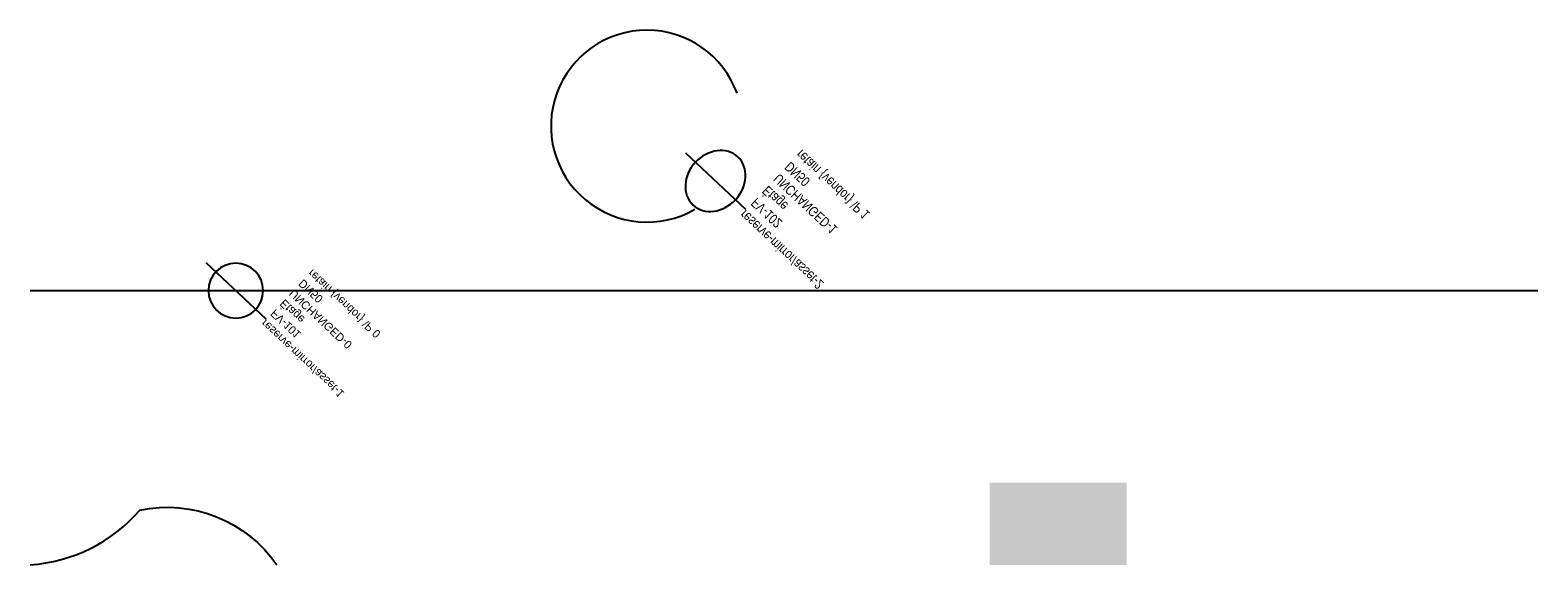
# Model space of a CAD drawing. Header units: metres. Extents: x 0 to 110, y 0 to 39.
import ezdxf

# ---------------------------------------------------------------- set-up
doc = ezdxf.new("R2010")
doc.units = ezdxf.units.M
doc.layers.add('LABEL', color=2, linetype='Continuous')
doc.layers.add('PIPE', color=3, linetype='Continuous')

# ---------------------------------------------------------------- blocks, each defined once
blk = doc.blocks.new('ASSET')
blk.add_line((-3, 0), (3, 0))
blk.add_circle((0, 0), 2)
at = {"layer": 'LABEL'}
for tag, p in [('ICT_ID', (3, 0)), ('TAG', (3, -1)), ('MODEL', (3, -2)), ('SERIAL', (3, -3)), ('SIZE', (3, -4)), ('VENDOR_PRIVATE', (3, -5))]:
    blk.add_attdef(tag, p, '', height=0.6, dxfattribs=at)

msp = doc.modelspace()

# ---------------------------------------------------------------- hatches: boundary and pattern name
msp.add_hatch(color=5).paths.add_polyline_path([(70, 0), (80, 0), (80, 6), (70, 6)])

# ---------------------------------------------------------------- linework, layer by layer
msp.add_lwpolyline([(0, 0, 0.2), (8, 4, -0.3), (18, 0)], format="xyb")
msp.add_arc((45, 32), 7, 20, 300)
at = {"layer": 'PIPE'}
msp.add_line((0, 20), (110, 20), dxfattribs=at)

# ---------------------------------------------------------------- block references
ref = msp.add_blockref('ASSET', (50, 28), dxfattribs=dict(at, xscale=-1, yscale=1.2, rotation=137))
ref.add_attrib('ICT_ID', 'reserve-mirror/asset-2', (-52.19, 25.95), dxfattribs={"layer": 'LABEL', "extrusion": (0, 0, -1), "height": 0.72, "rotation": -137, "width": 0.833333})
ref.add_attrib('TAG', 'FV-102', (-53.01, 26.83), dxfattribs={"layer": 'LABEL', "extrusion": (0, 0, -1), "height": 0.72, "rotation": -137, "width": 0.833333})
ref.add_attrib('MODEL', 'Étage', (-53.83, 27.71), dxfattribs={"layer": 'LABEL', "extrusion": (0, 0, -1), "height": 0.72, "rotation": -137, "width": 0.833333})
ref.add_attrib('SERIAL', 'UNCHANGED-1', (-54.65, 28.59), dxfattribs={"layer": 'LABEL', "extrusion": (0, 0, -1), "height": 0.72, "rotation": -137, "width": 0.833333})
ref.add_attrib('SIZE', 'DN50', (-55.47, 29.46), dxfattribs={"layer": 'LABEL', "extrusion": (0, 0, -1), "height": 0.72, "rotation": -137, "width": 0.833333})
ref.add_attrib('VENDOR_PRIVATE', 'retain {vendor} \\P 1', (-56.29, 30.34), dxfattribs={"layer": 'LABEL', "extrusion": (0, 0, -1), "height": 0.72, "rotation": -137, "width": 0.833333})
ref = msp.add_blockref('ASSET', (15, 20), dxfattribs=dict(at, xscale=-1, rotation=137))
ref.add_attrib('ICT_ID', 'reserve-mirror/asset-1', (-17.19, 17.95), dxfattribs={"layer": 'LABEL', "extrusion": (0, 0, -1), "height": 0.6, "rotation": -137})
ref.add_attrib('TAG', 'FV-101', (-17.88, 18.69), dxfattribs={"layer": 'LABEL', "extrusion": (0, 0, -1), "height": 0.6, "rotation": -137})
ref.add_attrib('MODEL', 'Étage', (-18.56, 19.42), dxfattribs={"layer": 'LABEL', "extrusion": (0, 0, -1), "height": 0.6, "rotation": -137})
ref.add_attrib('SERIAL', 'UNCHANGED-0', (-19.24, 20.15), dxfattribs={"layer": 'LABEL', "extrusion": (0, 0, -1), "height": 0.6, "rotation": -137})
ref.add_attrib('SIZE', 'DN50', (-19.92, 20.88), dxfattribs={"layer": 'LABEL', "extrusion": (0, 0, -1), "height": 0.6, "rotation": -137})
ref.add_attrib('VENDOR_PRIVATE', 'retain {vendor} \\P 0', (-20.6, 21.61), dxfattribs={"layer": 'LABEL', "extrusion": (0, 0, -1), "height": 0.6, "rotation": -137})

doc.saveas('drawing.dxf')
